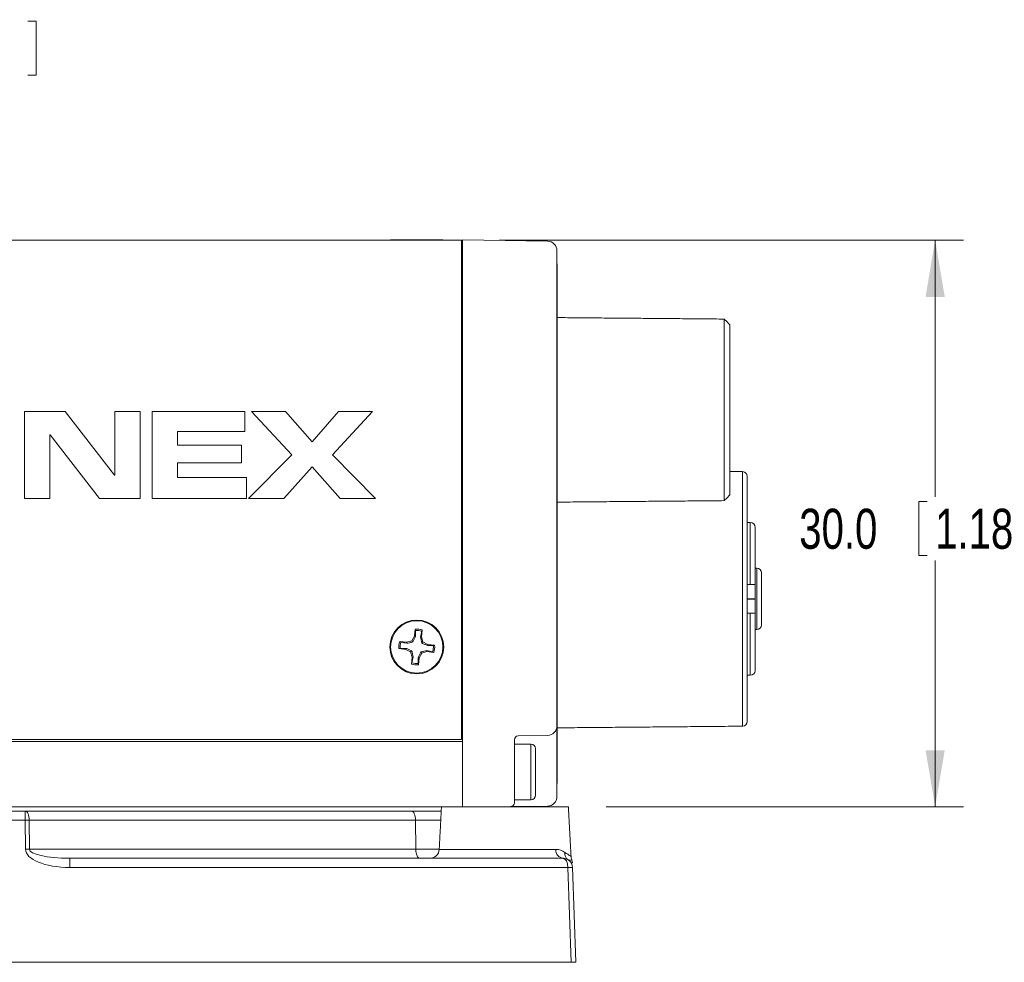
# Model space of a CAD drawing. Header units: millimetres. Extents: x 10 to 277, y 8 to 208.
# Tile 3 of 11: x 74 to 126, y 90 to 140. Entities that reach past the tile are written whole.
import ezdxf

# ---------------------------------------------------------------- set-up
doc = ezdxf.new("R2010")
doc.units = ezdxf.units.MM
doc.styles.add('SLDTEXTSTYLE0', font='TXT', dxfattribs={"width": 0.75})
doc.dimstyles.new('SLDDIMSTYLE0', dxfattribs={"dimtxt": 2.116667, "dimasz": 3, "dimexe": 0, "dimexo": 0.0625, "dimgap": 0.529167, "dimtad": 0, "dimtih": 1, "dimtoh": 1, "dimrnd": 1e-09, "dimzin": 12, "dimdsep": 46, "dimtxsty": 'SLDTEXTSTYLE0', "dimsah": 1, "dimcen": 0.09, "dimadec": 0, "dimazin": 0, "dimtfac": 1, "dimtofl": 0, "dimtmove": 0, "dimatfit": 3, "dimfxl": 1, "dimtolj": 1, "dimtzin": 12, "dimarcsym": 0})
doc.dimstyles.new('SLDDIMSTYLE2', dxfattribs={"dimtxt": 2.116667, "dimasz": 3, "dimexe": 0, "dimexo": 0.0625, "dimgap": 0.529167, "dimtad": 0, "dimtih": 1, "dimtoh": 1, "dimdec": 1, "dimrnd": 1e-09, "dimzin": 4, "dimdsep": 46, "dimtxsty": 'SLDTEXTSTYLE0', "dimsah": 1, "dimcen": 0.09, "dimadec": 0, "dimazin": 0, "dimtfac": 1, "dimtdec": 1, "dimtofl": 0, "dimtmove": 0, "dimatfit": 3, "dimfxl": 1, "dimtolj": 1, "dimtzin": 12, "dimarcsym": 0})

# ---------------------------------------------------------------- blocks, each defined once
blk = doc.blocks.new('*D8')
at = {"color": 7, "linetype": 'Continuous', "lineweight": 0}
for p, q in [((42.144, 130.148), (42.144, 140.337)), ((54.674, 119.098), (54.674, 140.337)), ((67.408, 140.265), (67.408, 137.408)), ((67.408, 140.265), (67.837, 140.265)), ((74.595, 140.265), (74.166, 140.265)), ((74.595, 140.265), (74.595, 137.408)), ((42.144, 138.837), (54.674, 138.837)), ((54.674, 138.837), (57.497, 138.837)), ((67.408, 137.408), (67.837, 137.408)), ((74.595, 137.408), (74.166, 137.408))]:
    blk.add_line(p, q, dxfattribs=at)
for points in [[(42.144, 138.837), (45.144, 138.329), (45.144, 139.345)], [(54.674, 138.837), (51.674, 139.345), (51.674, 138.329)]]:
    blk.add_solid(points, dxfattribs=at)
at = {"color": 7, "linetype": 'Continuous', "lineweight": 0, "char_height": 2.1167, "attachment_point": 1, "style": 'SLDTEXTSTYLE0'}
for s, insert in [('12.53', (59.514, 139.884)), ('.493', (68.266, 139.884))]:
    blk.add_mtext(s, dxfattribs=dict(at, insert=insert))
blk = doc.blocks.new('*D11')
at = {"color": 7, "linetype": 'Continuous', "lineweight": 0}
for p, q in [((99.094, 128.678), (123.649, 128.678)), ((122.149, 128.678), (122.149, 115.103)), ((121.291, 114.85), (121.291, 111.993)), ((121.291, 114.85), (121.72, 114.85)), ((128.478, 114.85), (128.049, 114.85)), ((128.478, 114.85), (128.478, 111.993)), ((121.291, 111.993), (121.72, 111.993)), ((128.478, 111.993), (128.049, 111.993)), ((122.149, 98.7), (122.149, 111.741)), ((104.752, 98.7), (123.649, 98.7))]:
    blk.add_line(p, q, dxfattribs=at)
for points in [[(122.149, 128.678), (121.641, 125.678), (122.657, 125.678)], [(122.149, 98.7), (122.657, 101.7), (121.641, 101.7)]]:
    blk.add_solid(points, dxfattribs=at)
at = {"color": 7, "linetype": 'Continuous', "lineweight": 0, "char_height": 2.1167, "attachment_point": 1, "style": 'SLDTEXTSTYLE0'}
for s, insert in [('30.0', (114.961, 114.469)), ('1.18', (122.149, 114.469))]:
    blk.add_mtext(s, dxfattribs=dict(at, insert=insert))

msp = doc.modelspace()

# ---------------------------------------------------------------- linework, layer by layer
at = {"color": 7, "linetype": 'Continuous', "lineweight": 15}
for p, q in [((50.194, 128.678), (97.094, 128.678)), ((93.348, 128.7), (96.116, 128.7)), ((97.094, 126.89), (97.094, 128.678)), ((97.144, 128.7), (101.653, 128.621)), ((97.144, 126.7), (97.144, 128.7)), ((102.144, 128.121), (102.144, 126.621)), ((102.158, 127.421), (102.144, 127.421)), ((102.158, 127.421), (102.158, 126.421)), ((97.094, 102.265), (97.094, 126.89)), ((97.144, 126.7), (97.094, 126.7)), ((97.144, 126.7), (97.144, 102.91)), ((102.144, 126.621), (102.144, 102.98)), ((102.158, 126.421), (102.144, 126.421)), ((102.158, 126.421), (102.158, 103.641)), ((110.994, 114.897), (110.994, 124.503)), ((111.294, 124.197), (111.294, 119.7)), ((76.138, 119.615), (73.985, 119.615)), ((73.985, 119.615), (73.985, 115.015)), ((78.75, 116.247), (76.138, 119.615)), ((80.107, 119.615), (78.762, 119.615)), ((78.762, 119.615), (78.762, 116.247)), ((80.107, 115.015), (80.107, 119.615)), ((80.736, 119.615), (80.736, 115.015)), ((85.64, 119.615), (80.736, 119.615)), ((85.64, 118.559), (85.64, 119.615)), ((87.786, 119.615), (85.995, 119.615)), ((85.995, 119.615), (88.119, 117.316)), ((89.193, 118.01), (87.786, 119.615)), ((90.599, 119.615), (89.193, 118.01)), ((90.266, 117.319), (92.393, 119.615)), ((92.393, 119.615), (90.599, 119.615)), ((111.294, 119.7), (111.294, 115.203)), ((75.33, 115.015), (75.33, 118.382)), ((75.33, 118.382), (75.342, 118.382)), ((75.342, 118.382), (77.953, 115.015)), ((82.082, 117.84), (82.082, 118.559)), ((82.082, 118.559), (85.64, 118.559)), ((85.454, 117.84), (82.082, 117.84)), ((85.454, 116.902), (85.454, 117.84)), ((88.119, 117.316), (85.837, 115.015)), ((92.549, 115.015), (90.266, 117.319)), ((82.082, 116.13), (82.082, 116.902)), ((82.082, 116.902), (85.454, 116.902)), ((87.701, 115.015), (89.193, 116.678)), ((89.193, 116.678), (90.684, 115.015)), ((78.762, 116.247), (78.75, 116.247)), ((111.965, 102.968), (111.965, 116.432)), ((112.213, 116.182), (112.213, 109.7)), ((85.722, 116.13), (82.082, 116.13)), ((85.722, 115.015), (85.722, 116.13)), ((73.985, 115.015), (75.33, 115.015)), ((77.953, 115.015), (80.107, 115.015)), ((80.736, 115.015), (85.722, 115.015)), ((85.837, 115.015), (87.701, 115.015)), ((90.684, 115.015), (92.549, 115.015)), ((112.372, 110.462), (112.372, 113.739)), ((112.715, 108.074), (112.715, 111.326)), ((112.213, 110.462), (112.372, 110.462)), ((112.626, 110.462), (112.626, 109.713)), ((112.626, 109.713), (112.213, 109.713)), ((112.213, 109.7), (112.213, 103.218)), ((112.626, 109.687), (112.213, 109.687)), ((112.626, 109.713), (112.626, 109.687)), ((112.626, 109.687), (112.626, 108.938)), ((112.372, 108.938), (112.213, 108.938)), ((112.372, 105.661), (112.372, 108.938)), ((94.644, 108.104), (94.604, 107.736)), ((94.981, 107.696), (95.021, 108.063)), ((94.196, 107.409), (93.829, 107.448)), ((94.468, 107.488), (94.196, 107.409)), ((94.201, 107.353), (94.196, 107.409)), ((94.604, 107.736), (94.468, 107.488)), ((94.521, 107.423), (94.468, 107.488)), ((94.657, 107.72), (94.604, 107.736)), ((94.925, 107.691), (94.981, 107.696)), ((95.06, 107.424), (94.981, 107.696)), ((94.995, 107.371), (95.06, 107.424)), ((95.309, 107.288), (95.06, 107.424)), ((95.292, 107.235), (95.309, 107.288)), ((95.676, 107.248), (95.309, 107.288)), ((93.788, 107.071), (94.156, 107.032)), ((94.172, 107.085), (94.156, 107.032)), ((94.156, 107.032), (94.404, 106.896)), ((94.469, 106.948), (94.404, 106.896)), ((94.404, 106.896), (94.483, 106.624)), ((94.86, 106.583), (94.996, 106.832)), ((94.944, 106.897), (94.996, 106.832)), ((94.996, 106.832), (95.268, 106.911)), ((95.263, 106.967), (95.268, 106.911)), ((95.268, 106.911), (95.635, 106.871)), ((94.483, 106.624), (94.444, 106.257)), ((94.539, 106.629), (94.483, 106.624)), ((94.807, 106.6), (94.86, 106.583)), ((94.821, 106.216), (94.86, 106.583)), ((102.158, 103.641), (102.144, 103.641)), ((102.158, 103.641), (102.158, 100.93)), ((97.144, 102.91), (97.094, 102.91)), ((97.094, 102.786), (97.144, 102.785)), ((97.144, 102.91), (97.144, 102.156)), ((102.144, 102.98), (102.144, 100.93)), ((50.194, 102.265), (97.094, 102.265)), ((50.269, 102.156), (97.144, 102.156)), ((97.094, 102.281), (97.144, 102.281)), ((97.144, 102.156), (97.144, 100.7)), ((99.894, 102.253), (99.894, 100.722)), ((101.653, 102.481), (100.091, 102.453)), ((100.764, 99.075), (100.764, 102.025)), ((101.014, 101.775), (101.014, 99.325)), ((97.144, 100.7), (97.144, 100.7)), ((99.894, 100.722), (99.894, 98.922)), ((102.144, 100.93), (102.144, 99.239)), ((102.158, 100.93), (102.158, 99.935)), ((102.158, 99.935), (102.144, 99.935)), ((54.841, 98.7), (97.144, 98.7)), ((66.799, 98.48), (74.025, 98.48)), ((74.025, 97.997), (74.025, 98.48)), ((74.025, 98.48), (94.455, 98.48)), ((94.455, 98.48), (96.025, 98.48)), ((99.696, 98.722), (97.144, 98.7)), ((97.144, 98.7), (102.752, 98.7)), ((101.648, 98.739), (100.089, 98.726)), ((74.025, 97.997), (66.799, 97.997)), ((74.037, 96.462), (74.025, 97.997)), ((74.232, 97.997), (74.244, 96.462)), ((94.662, 97.997), (74.232, 97.997)), ((94.662, 97.997), (94.684, 96.462)), ((96, 97.997), (94.662, 97.997)), ((74.244, 96.462), (94.684, 96.462)), ((94.684, 96.462), (95.919, 96.462)), ((95.919, 96.454), (102.083, 96.454)), ((76.376, 95.497), (76.376, 95.98)), ((76.376, 95.98), (102.469, 95.98)), ((102.719, 95.497), (76.376, 95.497)), ((102.894, 90.48), (102.719, 95.497)), ((102.969, 95.497), (103.144, 90.48)), ((48.394, 90.48), (102.894, 90.48)), ((103.144, 90.48), (102.894, 90.48))]:
    msp.add_line(p, q, dxfattribs=at)
at = {"color": 7, "linetype": 'Continuous', "lineweight": 15, "flags": 128}
for points in [[(97.094, 103.159), (97.102, 103.158), (97.125, 103.158), (97.139, 103.158), (97.144, 103.158)], [(74.025, 98.48), (74.065, 98.471), (74.103, 98.443), (74.138, 98.399), (74.169, 98.34), (74.195, 98.267), (74.214, 98.183), (74.227, 98.092), (74.232, 97.997)], [(94.662, 97.997), (94.657, 98.092), (94.644, 98.183), (94.625, 98.267), (94.599, 98.34), (94.568, 98.399), (94.533, 98.443), (94.494, 98.471), (94.455, 98.48)], [(99.696, 98.722), (99.703, 98.722), (99.726, 98.722), (99.762, 98.723), (99.811, 98.723), (99.87, 98.724), (99.938, 98.724), (100.012, 98.725), (100.089, 98.726)], [(94.891, 95.98), (94.852, 95.989), (94.813, 96.016), (94.778, 96.061), (94.747, 96.12), (94.721, 96.193), (94.702, 96.276), (94.689, 96.367), (94.684, 96.462)]]:
    msp.add_lwpolyline(points, dxfattribs=at)
at = {"color": 7, "linetype": 'Continuous', "lineweight": 15}
for radius in [1.425, 1.384]:
    msp.add_circle((94.732, 107.16), radius, dxfattribs=at)
for centre, radius, start, end in [((101.644, 128.121), 0.5, 0, 89), ((96.894, 127.932), 0.25, 323.1301, 0), ((111.963, 116.182), 0.25, 0, 89.5), ((112.372, 113.485), 0.254, 360, 90), ((112.715, 111.072), 0.254, 0, 90), ((112.715, 108.328), 0.254, 270, 0), ((94.732, 107.16), 0.948, 72.2854, 95.3593), ((94.732, 107.16), 0.877, 72.8863, 94.7585), ((94.732, 107.16), 0.948, 162.2854, 185.3593), ((94.732, 107.16), 0.877, 162.8863, 184.7585), ((94.732, 107.16), 0.877, 342.8863, 4.7585), ((94.732, 107.16), 0.948, 342.2854, 5.3593), ((94.732, 107.16), 0.948, 252.2854, 275.3593), ((94.732, 107.16), 0.877, 252.8863, 274.7585), ((112.372, 105.915), 0.254, 270, 0), ((111.963, 103.218), 0.25, 270.5, 0), ((101.644, 102.98), 0.5, 271, 0), ((100.094, 102.253), 0.2, 91, 180), ((100.764, 101.775), 0.25, 0, 90), ((100.764, 99.325), 0.25, 270, 360), ((101.644, 99.239), 0.5, 271, 0), ((99.694, 98.922), 0.2, 270.5, 0), ((101.644, 99.239), 0.5, 270.5, 271), ((101.648, 99.239), 0.3, 270.5, 271), ((74.129, 84.806), 13.192, 89.5506, 90.4494), ((74.14, 83.271), 13.192, 89.5506, 90.4494), ((95.42, 96.48), 0.5, 270, 357), ((102.53, 96.423), 0.448, 176.1237, 262.2584), ((102.469, 95.48), 0.5, 2, 90), ((102.979, 96.252), 0.425, 174.1143, 235.6915), ((103.388, 96.104), 0.5, 182.9441, 201.9582), ((102.46, 95.731), 0.5, 2.0011, 21.8743), ((102.844, 93.706), 1.796, 86.0106, 93.9894)]:
    msp.add_arc(centre, radius, start, end, dxfattribs=at)
for centre, major_axis, ratio, start_param, end_param in [((76.453, 96.497), (2.416, 0.038), 0.413642, 3.138162, 4.674052), ((76.453, 96.48), (2.209, 0.018), 0.226209, 3.139871, 4.675761), ((102.469, 95.48), (0, 0.5), 0.5, 4.747296, 6.283185)]:
    msp.add_ellipse(centre, major_axis=major_axis, ratio=ratio, start_param=start_param, end_param=end_param, dxfattribs=at)
for points, degree in [([(93.348, 128.7), (93.348, 128.678)], 1), ([(96.116, 128.678), (96.116, 128.7)], 1), ([(110.994, 124.503), (102.158, 124.58)], 1), ([(111.294, 124.197), (110.994, 124.503)], 1), ([(111.965, 116.432), (111.294, 116.438)], 1), ([(110.994, 114.897), (111.294, 115.203)], 1), ([(102.158, 114.82), (110.994, 114.897)], 1), ([(112.372, 113.739), (112.213, 113.739)], 1), ([(112.715, 111.326), (112.626, 111.326)], 1), ([(94.659, 108.034), (94.654, 108.057), (94.649, 108.081), (94.644, 108.104)], 3), ([(94.657, 107.72), (94.658, 107.825), (94.659, 107.929), (94.659, 108.034)], 3), ([(94.99, 107.998), (94.969, 107.896), (94.947, 107.793), (94.925, 107.691)], 3), ([(94.99, 107.998), (95, 108.02), (95.011, 108.041), (95.021, 108.063)], 3), ([(112.626, 108.074), (112.715, 108.074)], 1), ([(93.894, 107.418), (93.872, 107.428), (93.851, 107.438), (93.829, 107.448)], 3), ([(93.894, 107.418), (93.996, 107.396), (94.099, 107.375), (94.201, 107.353)], 3), ([(93.858, 107.087), (93.835, 107.082), (93.811, 107.077), (93.788, 107.071)], 3), ([(94.172, 107.085), (94.067, 107.086), (93.963, 107.086), (93.858, 107.087)], 3), ([(95.57, 106.902), (95.468, 106.923), (95.366, 106.945), (95.263, 106.967)], 3), ([(95.292, 107.235), (95.397, 107.234), (95.502, 107.233), (95.606, 107.233)], 3), ([(95.57, 106.902), (95.592, 106.892), (95.614, 106.881), (95.635, 106.871)], 3), ([(95.606, 107.233), (95.629, 107.238), (95.653, 107.243), (95.676, 107.248)], 3), ([(94.474, 106.322), (94.464, 106.3), (94.454, 106.278), (94.444, 106.257)], 3), ([(94.474, 106.322), (94.496, 106.424), (94.517, 106.526), (94.539, 106.629)], 3), ([(94.807, 106.6), (94.806, 106.495), (94.806, 106.39), (94.805, 106.286)], 3), ([(94.805, 106.286), (94.81, 106.263), (94.815, 106.239), (94.821, 106.216)], 3), ([(112.213, 105.661), (112.372, 105.661)], 1), ([(102.158, 102.882), (111.965, 102.968)], 1), ([(100.764, 102.025), (99.894, 102.025)], 1), ([(99.894, 99.075), (100.764, 99.075)], 1), ([(96.037, 98.7), (95.919, 96.454)], 1), ([(97.894, 98.706), (97.894, 98.7)], 1), ([(100.894, 98.7), (100.894, 98.733)], 1), ([(102.889, 96.078), (102.752, 98.7)], 1), ([(102.083, 96.454), (102.275, 96.454), (102.431, 96.386), (102.556, 96.295)], 3)]:
    msp.add_open_spline(points, degree=degree, dxfattribs=at)
for points, knots in [([(112.626, 110.462), (112.626, 110.679), (112.626, 111.113), (112.626, 111.726), (112.626, 112.289), (112.626, 112.768), (112.626, 113.142), (112.626, 113.375), (112.626, 113.486), (112.626, 113.474), (112.626, 113.47)], [0, 0, 0, 0, 0.129666, 0.259178, 0.398167, 0.537055, 0.676044, 0.814932, 0.944572, 1, 1, 1, 1]), ([(112.969, 109.7), (112.969, 110.064), (112.969, 110.413), (112.969, 110.927), (112.969, 111.072), (112.969, 111.072)], [0, 0, 0, 0, 0.5, 0.5, 1, 1, 1, 1]), ([(112.372, 110.462), (112.44, 110.462), (112.506, 110.462), (112.599, 110.462), (112.626, 110.462), (112.626, 110.462)], [0, 0, 0, 0, 0.5, 0.5, 1, 1, 1, 1]), ([(112.969, 108.328), (112.969, 108.328), (112.969, 108.473), (112.969, 108.987), (112.969, 109.336), (112.969, 109.7)], [0, 0, 0, 0, 0.5, 0.5, 1, 1, 1, 1]), ([(112.626, 108.938), (112.626, 108.938), (112.599, 108.938), (112.506, 108.938), (112.44, 108.938), (112.372, 108.938)], [0, 0, 0, 0, 0.5, 0.5, 1, 1, 1, 1]), ([(112.626, 108.938), (112.626, 108.721), (112.626, 108.287), (112.626, 107.674), (112.626, 107.111), (112.626, 106.632), (112.626, 106.258), (112.626, 106.025), (112.626, 105.914), (112.626, 105.926), (112.626, 105.93)], [0, 0, 0, 0, 0.129613, 0.259176, 0.398064, 0.537054, 0.675941, 0.814931, 0.944469, 1, 1, 1, 1]), ([(94.201, 107.353), (94.25, 107.363), (94.3, 107.373), (94.404, 107.395), (94.458, 107.407), (94.521, 107.423)], [0, 0, 0, 0, 0.5, 0.5, 1, 1, 1, 1]), ([(94.521, 107.423), (94.549, 107.48), (94.572, 107.53), (94.616, 107.627), (94.637, 107.674), (94.657, 107.72)], [0, 0, 0, 0, 0.5, 0.5, 1, 1, 1, 1]), ([(94.925, 107.691), (94.935, 107.642), (94.945, 107.592), (94.968, 107.488), (94.98, 107.434), (94.995, 107.371)], [0, 0, 0, 0, 0.5, 0.5, 1, 1, 1, 1]), ([(94.995, 107.371), (95.052, 107.343), (95.102, 107.32), (95.199, 107.276), (95.246, 107.255), (95.292, 107.235)], [0, 0, 0, 0, 0.5, 0.5, 1, 1, 1, 1]), ([(94.469, 106.948), (94.412, 106.977), (94.362, 107), (94.265, 107.044), (94.218, 107.065), (94.172, 107.085)], [0, 0, 0, 0, 0.5, 0.5, 1, 1, 1, 1]), ([(94.539, 106.629), (94.529, 106.678), (94.519, 106.728), (94.497, 106.832), (94.485, 106.886), (94.469, 106.948)], [0, 0, 0, 0, 0.5, 0.5, 1, 1, 1, 1]), ([(94.944, 106.897), (94.915, 106.84), (94.892, 106.79), (94.848, 106.693), (94.827, 106.646), (94.807, 106.6)], [0, 0, 0, 0, 0.5, 0.5, 1, 1, 1, 1]), ([(95.263, 106.967), (95.214, 106.957), (95.164, 106.947), (95.06, 106.924), (95.006, 106.912), (94.944, 106.897)], [0, 0, 0, 0, 0.5, 0.5, 1, 1, 1, 1]), ([(97.144, 98.7), (97.144, 98.7), (97.144, 98.752), (97.144, 98.952), (97.144, 99.1), (97.144, 99.471), (97.144, 99.692), (97.144, 100.176), (97.144, 100.438), (97.144, 100.7)], [0, 0, 0, 0, 0.25, 0.25, 0.5, 0.5, 0.75, 0.75, 1, 1, 1, 1]), ([(102.556, 96.295), (102.585, 96.275), (102.644, 96.235), (102.719, 96.19), (102.782, 96.152), (102.839, 96.115), (102.873, 96.091), (102.888, 96.079), (102.888, 96.079), (102.888, 96.078)], [0, 0, 0, 0, 0.143447, 0.288041, 0.435349, 0.58343, 0.802801, 0.91386, 1, 1, 1, 1]), ([(102.922, 95.916), (102.923, 95.916), (102.937, 95.926), (102.88, 95.867), (102.786, 95.889), (102.739, 95.901)], [0, 0, 0, 0, 0.030907, 0.513044, 1, 1, 1, 1])]:
    msp.add_open_spline(points, degree=3, knots=knots, dxfattribs=at)

# ---------------------------------------------------------------- dimensions: what is measured, and where the dimension line sits
at = {"color": 7, "linetype": 'Continuous', "lineweight": 0}
dim = msp.add_linear_dim(base=(54.674, 138.837), p1=(42.144, 128.148), p2=(54.674, 117.098), dimstyle='SLDDIMSTYLE0', dxfattribs=at)
dim.commit()
dim.dimension.update_dxf_attribs({"geometry": '*D8', "text_midpoint": (67.484, 138.837), "dimtype": 160})
dim = msp.add_linear_dim(base=(122.149, 98.7), p1=(97.094, 128.678), p2=(102.752, 98.7), angle=90, dimstyle='SLDDIMSTYLE2', dxfattribs=at)
dim.commit()
dim.dimension.update_dxf_attribs({"geometry": '*D11', "text_midpoint": (122.149, 113.422), "dimtype": 160})

doc.saveas('drawing.dxf')
